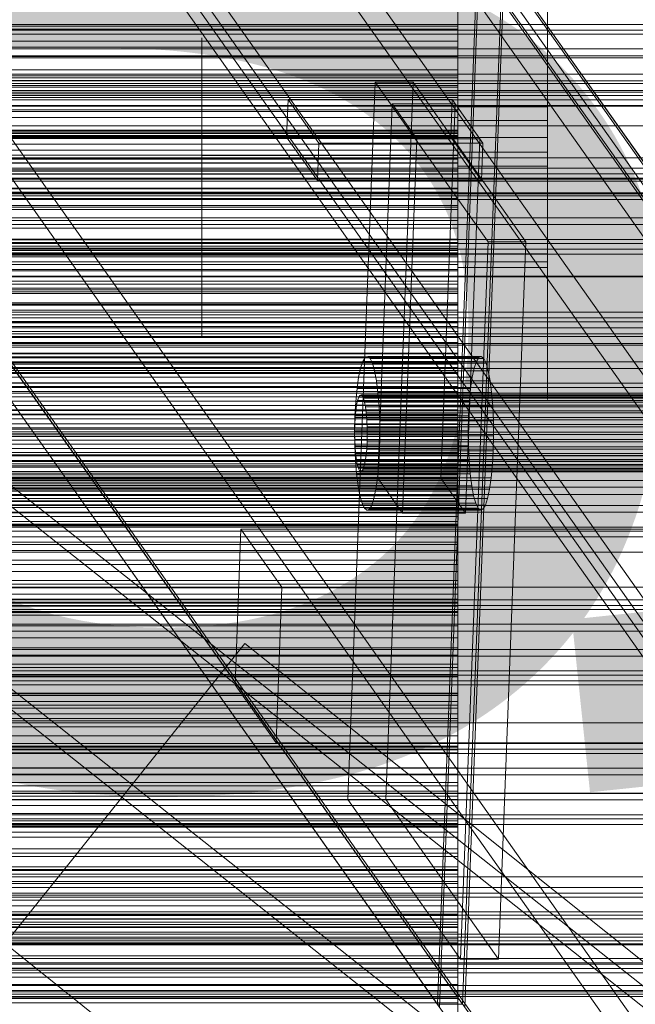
# Model space of a CAD drawing. Header units: millimetres. Extents: x -2233 to 61924, y -68080 to 6847.
# Tile 243 of 256: x 682 to 778, y -34536 to -34382. Entities that reach past the tile are written whole.
import ezdxf

# ---------------------------------------------------------------- set-up
doc = ezdxf.new("R2010")
doc.units = ezdxf.units.MM
for name, color, linetype, lineweight in [('COTAS_O', 1, 'Continuous', 0), ('COTAS_P', 1, 'Continuous', 0), ('frontal_briquetadora', 7, 'Continuous', 0), ('frontal_C03', 7, 'Continuous', 0), ('frontal_C10', 7, 'Continuous', 0), ('frontal_secador', 7, 'Continuous', 0), ('frontal_tolva', 7, 'Continuous', 0)]:
    doc.layers.add(name, color=color, linetype=linetype, lineweight=lineweight)
doc.dimstyles.new('R19_100', dxfattribs={"dimtxt": 250, "dimasz": 150, "dimexe": 150, "dimexo": 80, "dimgap": 100, "dimtad": 1, "dimtih": 1, "dimtoh": 1, "dimdsep": 46, "dimcen": 0.09, "dimadec": 0, "dimazin": 0, "dimtfac": 1, "dimtdec": 4, "dimtofl": 0, "dimtmove": 0, "dimatfit": 3, "dimfxl": 1, "dimtolj": 1, "dimtzin": 0, "dimarcsym": 0})

# ---------------------------------------------------------------- blocks, each defined once
blk = doc.blocks.new('DIM_R28_48')
at = {"layer": 'COTAS_P'}
for p, q in [((-1750, -34600), (-1600, -34555)), ((2600, -34600), (2450, -34555)), ((-1750, -35500), (-1750, -34600)), ((-1750, -34600), (2600, -34600)), ((-1750, -34600), (-1600, -34645)), ((2600, -34600), (2450, -34645)), ((2600, -35500), (2600, -34600))]:
    blk.add_line(p, q, dxfattribs=at)
blk.add_text('4350 P', height=250, dxfattribs=at).set_placement((425, -34500))
blk = doc.blocks.new('DIM_R28_50')
at = {"layer": 'COTAS_P'}
for p, q in [((1705.78, -34504.95), (1551.9, -34475.9)), ((-194.22, -34704.95), (1705.78, -34504.95)), ((1705.78, -34504.95), (1561.32, -34565.4)), ((1800, -35400), (1705.78, -34504.95)), ((-194.22, -34704.95), (-49.75, -34644.49)), ((-100, -35600), (-194.22, -34704.95)), ((-194.22, -34704.95), (-40.33, -34734))]:
    blk.add_line(p, q, dxfattribs=at)
blk.add_text('1910.5 P', height=250, rotation=6.009, dxfattribs=at).set_placement((745.32, -34505.49))
blk = doc.blocks.new('DIM_R28_52')
at = {"layer": 'COTAS_O'}
for p, q in [((-1725, -33700), (-1575, -33655)), ((1725, -33700), (1575, -33655)), ((-1725, -34400), (-1725, -33700)), ((-1725, -33700), (1725, -33700)), ((-1725, -33700), (-1575, -33745)), ((1725, -33700), (1575, -33745)), ((1725, -34400), (1725, -33700))]:
    blk.add_line(p, q, dxfattribs=at)
blk.add_text('3450 O', height=250, dxfattribs=at).set_placement((0, -33600))
blk = doc.blocks.new('DIM_R28_56')
at = {"layer": 'COTAS_O'}
for p, q in [((-650, -34200), (-500, -34155)), ((650, -34200), (500, -34155)), ((-650, -34900), (-650, -34200)), ((-650, -34200), (650, -34200)), ((-650, -34200), (-500, -34245)), ((650, -34200), (500, -34245)), ((650, -34900), (650, -34200))]:
    blk.add_line(p, q, dxfattribs=at)
blk.add_text('1300 O', height=250, dxfattribs=at).set_placement((0, -34100))

msp = doc.modelspace()

# ---------------------------------------------------------------- linework, layer by layer
at = {"layer": 'frontal_briquetadora'}
for p, q in [((750, -34383.225), (750, -34372.036)), ((750, -34374.777), (750, -34385.556)), ((750, -34386.358), (750, -34379.012)), ((750, -34383.373), (750, -34379.125)), ((750, -34379.456), (750, -34386.483)), ((764, -34386.358), (764, -34379.012)), ((764, -34383.373), (764, -34379.125)), ((750, -34380.358), (750, -34388.304)), ((750, -34380.73), (750, -34383.655)), ((764, -34380.358), (764, -34388.304)), ((750, -34387.945), (750, -34381.578)), ((750, -34381.857), (750, -34391.282)), ((750, -34386.127), (750, -34382.317)), ((750, -34382.317), (750, -34382.797)), ((750, -34382.797), (750, -34387.473)), ((764, -34386.127), (764, -34382.317)), ((764, -34382.317), (764, -34382.797)), ((764, -34382.797), (764, -34387.473)), ((550, -34383.225), (750, -34383.225)), ((750, -34383.655), (550, -34383.655)), ((750, -34392.488), (750, -34383.225)), ((750, -34391.028), (750, -34383.373)), ((750, -34383.655), (750, -34386.753)), ((764, -34391.028), (764, -34383.373)), ((550, -34385.556), (750, -34385.556)), ((710, -34387.127), (710, -34385.049)), ((710, -34385.049), (710, -34385.311)), ((710, -34385.311), (710, -34387.861)), ((750, -34386.721), (750, -34384.557)), ((750, -34384.557), (750, -34384.83)), ((750, -34384.83), (750, -34387.486)), ((750, -34387.127), (750, -34385.049)), ((750, -34385.049), (750, -34385.311)), ((750, -34385.311), (750, -34387.861)), ((750, -34385.556), (750, -34394.32)), ((550, -34386.483), (750, -34386.483)), ((750, -34386.753), (550, -34386.753)), ((710, -34391.134), (710, -34387.127)), ((750, -34393.473), (750, -34386.127)), ((750, -34395.786), (750, -34386.358)), ((750, -34386.483), (750, -34390.966)), ((750, -34390.895), (750, -34386.721)), ((750, -34386.753), (750, -34390.016)), ((750, -34391.134), (750, -34387.127)), ((764, -34393.473), (764, -34386.127)), ((764, -34395.786), (764, -34386.358)), ((550, -34387.945), (750, -34387.945)), ((710, -34387.861), (710, -34392.195)), ((710, -34391.192), (710, -34388.875)), ((750, -34387.473), (750, -34395.418)), ((750, -34387.486), (750, -34392.001)), ((750, -34387.861), (750, -34392.195)), ((750, -34391.711), (750, -34387.945)), ((750, -34388.304), (750, -34397.945)), ((750, -34390.801), (750, -34388.387)), ((750, -34391.192), (750, -34388.875)), ((764, -34387.473), (764, -34395.418)), ((764, -34388.304), (764, -34397.945)), ((750, -34390.016), (550, -34390.016)), ((750, -34390.016), (750, -34399.452)), ((550, -34390.966), (750, -34390.966)), ((750, -34391.282), (550, -34391.282)), ((550, -34391.711), (750, -34391.711)), ((710, -34396.276), (710, -34391.134)), ((710, -34395.367), (710, -34391.192)), ((750, -34395.15), (750, -34390.801)), ((750, -34396.252), (750, -34390.895)), ((750, -34390.966), (750, -34392.731)), ((750, -34400.574), (750, -34391.028)), ((750, -34396.276), (750, -34391.134)), ((750, -34395.367), (750, -34391.192)), ((750, -34391.282), (750, -34393.784)), ((750, -34393.836), (750, -34391.671)), ((750, -34391.671), (750, -34391.944)), ((750, -34392.731), (750, -34391.711)), ((750, -34391.944), (750, -34394.601)), ((750, -34392.001), (750, -34397.478)), ((764, -34400.574), (764, -34391.028)), ((550, -34392.488), (750, -34392.488)), ((550, -34392.731), (750, -34392.731)), ((710, -34394.242), (710, -34392.164)), ((710, -34392.164), (710, -34392.426)), ((710, -34392.195), (710, -34397.454)), ((710, -34392.426), (710, -34394.976)), ((750, -34394.242), (750, -34392.164)), ((750, -34392.164), (750, -34392.426)), ((750, -34392.195), (750, -34397.454)), ((750, -34392.426), (750, -34394.976)), ((750, -34399.471), (750, -34392.488)), ((750, -34402.9), (750, -34393.473)), ((764, -34402.9), (764, -34393.473)), ((750, -34393.784), (550, -34393.784)), ((550, -34394.32), (750, -34394.32)), ((710, -34398.249), (710, -34394.242)), ((710, -34394.976), (710, -34399.31)), ((750, -34393.784), (750, -34396.517)), ((750, -34398.01), (750, -34393.836)), ((750, -34398.249), (750, -34394.242)), ((750, -34394.32), (750, -34400.733)), ((750, -34394.601), (750, -34399.115)), ((750, -34394.976), (750, -34399.31)), ((520, -34396.252), (750, -34396.252)), ((750, -34396.517), (550, -34396.517)), ((710, -34400.574), (710, -34395.367)), ((750, -34396.276), (710, -34396.276)), ((710, -34401.535), (710, -34396.276)), ((750, -34400.574), (750, -34395.15)), ((750, -34400.574), (750, -34395.367)), ((750, -34395.418), (750, -34405.059)), ((764, -34395.786), (750, -34395.786)), ((750, -34405.426), (750, -34395.786)), ((750, -34401.729), (750, -34396.252)), ((750, -34401.535), (750, -34396.276)), ((750, -34396.517), (750, -34399.453)), ((764, -34395.418), (764, -34405.059)), ((764, -34405.426), (764, -34395.786)), ((520, -34397.478), (750, -34397.478)), ((750, -34397.454), (710, -34397.454)), ((710, -34397.454), (710, -34402.596)), ((750, -34397.454), (750, -34402.596)), ((750, -34397.478), (750, -34402.835)), ((764, -34397.945), (750, -34397.945)), ((750, -34397.945), (750, -34407.372)), ((750, -34403.366), (750, -34398.01)), ((750, -34401.973), (750, -34398.163)), ((750, -34398.163), (750, -34398.643)), ((764, -34397.945), (764, -34407.372)), ((764, -34401.973), (764, -34398.163)), ((764, -34398.163), (764, -34398.643)), ((750, -34399.452), (550, -34399.452)), ((550, -34399.471), (750, -34399.471)), ((550, -34399.621), (750, -34399.621)), ((710, -34403.391), (710, -34398.249)), ((710, -34399.31), (710, -34404.569)), ((750, -34403.391), (750, -34398.249)), ((750, -34402.8), (750, -34398.552)), ((750, -34398.643), (750, -34403.319)), ((750, -34399.115), (750, -34404.593)), ((750, -34399.31), (750, -34404.569)), ((750, -34399.452), (750, -34399.977)), ((750, -34399.453), (750, -34402.572)), ((750, -34403.905), (750, -34399.471)), ((750, -34399.621), (750, -34400.409)), ((750, -34401.617), (750, -34399.621)), ((764, -34402.8), (764, -34398.552)), ((764, -34398.643), (764, -34403.319)), ((520, -34400.574), (750, -34400.574)), ((750, -34399.845), (550, -34399.845)), ((750, -34399.977), (550, -34399.977)), ((750, -34400.29), (550, -34400.29)), ((750, -34400.333), (550, -34400.333)), ((550, -34400.409), (750, -34400.409)), ((750, -34400.504), (550, -34400.504)), ((750, -34400.512), (550, -34400.512)), ((550, -34400.733), (750, -34400.733)), ((750, -34400.574), (710, -34400.574)), ((710, -34400.574), (710, -34405.78)), ((750, -34400.29), (750, -34399.845)), ((750, -34399.845), (750, -34409.118)), ((750, -34399.977), (750, -34400.333)), ((750, -34400.504), (750, -34400.29)), ((750, -34400.333), (750, -34400.512)), ((750, -34400.409), (750, -34403.95)), ((750, -34400.574), (750, -34405.997)), ((764, -34400.574), (750, -34400.574)), ((750, -34400.574), (750, -34405.78)), ((750, -34400.574), (750, -34410.119)), ((750, -34400.733), (750, -34404.548)), ((764, -34400.574), (764, -34410.119)), ((550, -34401.617), (750, -34401.617)), ((750, -34402.572), (550, -34402.572)), ((710, -34405.869), (710, -34401.535)), ((710, -34402.596), (710, -34406.603)), ((750, -34405.869), (750, -34401.535)), ((750, -34406.32), (750, -34401.617)), ((750, -34406.244), (750, -34401.729)), ((750, -34409.319), (750, -34401.973)), ((750, -34402.572), (750, -34405.863)), ((750, -34402.596), (750, -34406.603)), ((750, -34410.455), (750, -34402.8)), ((764, -34409.319), (764, -34401.973)), ((764, -34410.455), (764, -34402.8)), ((520, -34403.366), (750, -34403.366)), ((550, -34403.905), (750, -34403.905)), ((550, -34403.95), (750, -34403.95)), ((750, -34403.391), (710, -34403.391)), ((710, -34408.65), (710, -34403.391)), ((750, -34402.835), (750, -34407.009)), ((764, -34402.9), (750, -34402.9)), ((750, -34412.541), (750, -34402.9)), ((750, -34403.319), (750, -34411.264)), ((750, -34408.844), (750, -34403.366)), ((750, -34408.65), (750, -34403.391)), ((750, -34405.619), (750, -34403.905)), ((750, -34403.95), (750, -34410.109)), ((764, -34412.541), (764, -34402.9)), ((764, -34403.319), (764, -34411.264)), ((520, -34404.593), (750, -34404.593)), ((550, -34404.548), (750, -34404.548)), ((550, -34405.619), (750, -34405.619)), ((750, -34405.863), (550, -34405.863)), ((750, -34404.569), (710, -34404.569)), ((710, -34404.569), (710, -34409.711)), ((710, -34405.78), (710, -34409.956)), ((710, -34408.419), (710, -34405.869)), ((750, -34404.548), (750, -34405.619)), ((750, -34404.569), (750, -34409.711)), ((750, -34404.593), (750, -34409.949)), ((764, -34405.059), (750, -34405.059)), ((750, -34405.059), (750, -34414.486)), ((750, -34413.372), (750, -34405.426)), ((750, -34405.78), (750, -34409.956)), ((750, -34405.863), (750, -34409.315)), ((750, -34408.419), (750, -34405.869)), ((764, -34405.059), (764, -34414.486)), ((764, -34413.372), (764, -34405.426)), ((550, -34406.32), (750, -34406.32)), ((710, -34406.603), (710, -34408.681)), ((750, -34405.997), (750, -34410.347)), ((750, -34408.9), (750, -34406.244)), ((750, -34413.548), (750, -34406.32)), ((750, -34406.603), (750, -34408.681)), ((750, -34407.009), (750, -34409.173)), ((750, -34407.372), (750, -34414.718)), ((764, -34407.372), (764, -34414.718)), ((550, -34408.499), (750, -34408.499)), ((550, -34408.59), (750, -34408.59)), ((710, -34410.088), (710, -34408.009)), ((710, -34408.009), (710, -34408.271)), ((710, -34408.271), (710, -34410.822)), ((710, -34410.618), (710, -34408.301)), ((710, -34408.681), (710, -34408.419)), ((710, -34412.983), (710, -34408.65)), ((750, -34409.682), (750, -34407.517)), ((750, -34407.517), (750, -34407.79)), ((750, -34407.79), (750, -34410.447)), ((750, -34410.227), (750, -34407.813)), ((750, -34410.088), (750, -34408.009)), ((750, -34408.009), (750, -34408.271)), ((750, -34408.271), (750, -34410.822)), ((750, -34410.618), (750, -34408.301)), ((750, -34408.681), (750, -34408.419)), ((750, -34408.499), (750, -34411.183)), ((750, -34408.59), (750, -34408.499)), ((750, -34411.452), (750, -34408.59)), ((750, -34412.983), (750, -34408.65)), ((750, -34413.359), (750, -34408.844)), ((750, -34409.173), (750, -34408.9)), ((750, -34409.118), (550, -34409.118)), ((750, -34409.315), (550, -34409.315)), ((550, -34410.109), (750, -34410.109)), ((710, -34409.711), (710, -34413.718)), ((710, -34409.956), (710, -34412.273)), ((710, -34414.095), (710, -34410.088)), ((750, -34409.118), (750, -34411.82)), ((750, -34409.315), (750, -34418.6)), ((750, -34418.746), (750, -34409.319)), ((750, -34413.856), (750, -34409.682)), ((750, -34409.711), (750, -34413.718)), ((750, -34409.949), (750, -34414.123)), ((750, -34409.956), (750, -34412.273)), ((750, -34414.095), (750, -34410.088)), ((750, -34410.109), (750, -34418.648)), ((750, -34410.119), (750, -34417.774)), ((750, -34414.576), (750, -34410.227)), ((750, -34410.347), (750, -34412.76)), ((750, -34410.447), (750, -34414.961)), ((750, -34420), (750, -34410.455)), ((764, -34418.746), (764, -34409.319)), ((764, -34410.119), (764, -34417.774)), ((764, -34420), (764, -34410.455)), ((550, -34411.183), (750, -34411.183)), ((550, -34411.452), (750, -34411.452)), ((750, -34411.82), (550, -34411.82)), ((710, -34414.793), (710, -34410.618)), ((710, -34410.822), (710, -34415.156)), ((750, -34414.793), (750, -34410.618)), ((750, -34410.822), (750, -34415.156)), ((750, -34411.183), (750, -34416.538)), ((750, -34411.264), (750, -34420.905)), ((750, -34416.974), (750, -34411.452)), ((750, -34411.82), (750, -34414.748)), ((764, -34411.264), (764, -34420.905)), ((550, -34413.548), (750, -34413.548)), ((710, -34415.534), (710, -34412.983)), ((750, -34420.486), (750, -34412.541)), ((750, -34415.534), (750, -34412.983)), ((750, -34416.015), (750, -34413.359)), ((750, -34418.047), (750, -34413.372)), ((750, -34423.026), (750, -34413.548)), ((764, -34420.486), (764, -34412.541)), ((764, -34418.047), (764, -34413.372)), ((750, -34414.748), (550, -34414.748)), ((710, -34413.718), (710, -34415.796)), ((710, -34419.237), (710, -34414.095)), ((710, -34420), (710, -34414.793)), ((750, -34413.718), (750, -34415.796)), ((750, -34419.212), (750, -34413.856)), ((750, -34419.237), (750, -34414.095)), ((750, -34414.123), (750, -34416.288)), ((750, -34414.486), (750, -34421.832)), ((750, -34420), (750, -34414.576)), ((750, -34414.718), (750, -34418.528)), ((750, -34414.748), (750, -34417.875)), ((750, -34420), (750, -34414.793)), ((750, -34414.961), (750, -34420.439)), ((764, -34414.486), (764, -34421.832)), ((764, -34414.718), (764, -34418.528)), ((550, -34416.449), (750, -34416.449)), ((550, -34416.538), (750, -34416.538)), ((710, -34415.156), (710, -34420.414)), ((710, -34415.796), (710, -34415.534)), ((750, -34415.156), (750, -34420.414)), ((750, -34415.796), (750, -34415.534)), ((750, -34416.288), (750, -34416.015)), ((750, -34416.449), (750, -34417.056)), ((750, -34418.624), (750, -34416.449)), ((750, -34416.538), (750, -34424.359)), ((550, -34416.974), (750, -34416.974)), ((550, -34417.056), (750, -34417.056)), ((750, -34417.532), (550, -34417.532)), ((750, -34417.875), (550, -34417.875)), ((750, -34424.945), (750, -34416.974)), ((750, -34417.056), (750, -34420.421)), ((750, -34418.213), (750, -34417.532)), ((750, -34417.532), (750, -34426.632)), ((750, -34417.774), (750, -34422.022)), ((750, -34417.875), (750, -34421.182)), ((750, -34418.528), (750, -34418.047)), ((764, -34417.774), (764, -34422.022)), ((764, -34418.528), (764, -34418.047)), ((520, -34419.212), (750, -34419.212)), ((750, -34418.213), (550, -34418.213)), ((750, -34418.6), (550, -34418.6)), ((550, -34418.624), (750, -34418.624)), ((550, -34418.648), (750, -34418.648)), ((750, -34418.665), (550, -34418.665)), ((750, -34418.874), (550, -34418.874)), ((750, -34418.916), (550, -34418.916)), ((750, -34418.982), (550, -34418.982)), ((750, -34419.237), (710, -34419.237)), ((710, -34424.495), (710, -34419.237)), ((750, -34418.665), (750, -34418.213)), ((750, -34418.6), (750, -34418.874)), ((750, -34423.497), (750, -34418.624)), ((750, -34418.648), (750, -34421.417)), ((750, -34418.916), (750, -34418.665)), ((764, -34418.746), (750, -34418.746)), ((750, -34428.387), (750, -34418.746)), ((750, -34418.874), (750, -34418.982)), ((750, -34418.982), (750, -34418.916)), ((750, -34424.69), (750, -34419.212)), ((750, -34424.495), (750, -34419.237)), ((764, -34428.387), (764, -34418.746)), ((520, -34420), (750, -34420)), ((520, -34420.439), (750, -34420.439)), ((550, -34420.421), (750, -34420.421)), ((750, -34421.182), (550, -34421.182)), ((750, -34420), (710, -34420)), ((710, -34420), (710, -34425.207)), ((750, -34420.414), (710, -34420.414)), ((710, -34420.414), (710, -34425.556)), ((750, -34420), (750, -34425.424)), ((764, -34420), (750, -34420)), ((750, -34420), (750, -34425.207)), ((750, -34420), (750, -34429.545)), ((750, -34420.414), (750, -34425.556)), ((750, -34420.421), (750, -34426.416)), ((750, -34420.439), (750, -34425.795)), ((750, -34425.162), (750, -34420.486)), ((764, -34420.905), (750, -34420.905)), ((750, -34420.905), (750, -34430.332)), ((750, -34421.182), (750, -34424.657)), ((764, -34420), (764, -34429.545)), ((764, -34425.162), (764, -34420.486)), ((764, -34420.905), (764, -34430.332)), ((550, -34421.417), (750, -34421.417)), ((750, -34421.417), (750, -34424.121)), ((750, -34421.832), (750, -34425.643)), ((764, -34421.832), (764, -34425.643)), ((550, -34423.026), (750, -34423.026)), ((550, -34423.497), (750, -34423.497)), ((550, -34424.121), (750, -34424.121)), ((750, -34434.387), (750, -34423.026)), ((750, -34430.882), (750, -34423.497)), ((750, -34424.121), (750, -34426.757)), ((550, -34424.359), (750, -34424.359)), ((750, -34424.657), (550, -34424.657)), ((550, -34424.945), (750, -34424.945)), ((710, -34428.829), (710, -34424.495)), ((710, -34425.207), (710, -34429.382)), ((710, -34425.556), (710, -34429.563)), ((750, -34424.359), (750, -34434.344)), ((750, -34428.829), (750, -34424.495)), ((750, -34424.657), (750, -34428.29)), ((750, -34429.204), (750, -34424.69)), ((750, -34427.56), (750, -34424.945)), ((750, -34425.643), (750, -34425.162)), ((750, -34425.207), (750, -34429.382)), ((750, -34425.424), (750, -34429.773)), ((750, -34425.556), (750, -34429.563)), ((750, -34425.795), (750, -34429.969)), ((764, -34425.643), (764, -34425.162)), ((550, -34426.416), (750, -34426.416)), ((750, -34426.632), (550, -34426.632)), ((550, -34426.757), (750, -34426.757)), ((750, -34426.416), (750, -34434.809)), ((750, -34426.632), (750, -34429.526)), ((750, -34426.757), (750, -34429.325)), ((550, -34427.56), (750, -34427.56)), ((750, -34428.29), (550, -34428.29)), ((710, -34431.379), (710, -34428.829)), ((750, -34430.107), (750, -34427.56)), ((750, -34428.29), (750, -34437.401)), ((750, -34436.332), (750, -34428.387)), ((750, -34431.379), (750, -34428.829)), ((764, -34436.332), (764, -34428.387)), ((550, -34429.325), (750, -34429.325)), ((750, -34429.526), (550, -34429.526)), ((550, -34430.107), (750, -34430.107)), ((710, -34429.382), (710, -34431.699)), ((710, -34429.563), (710, -34431.641)), ((750, -34431.861), (750, -34429.204)), ((750, -34429.325), (750, -34431.823)), ((750, -34429.382), (750, -34431.699)), ((750, -34429.526), (750, -34432.642)), ((750, -34429.545), (750, -34437.2)), ((750, -34429.563), (750, -34431.641)), ((750, -34429.773), (750, -34432.187)), ((750, -34429.969), (750, -34432.134)), ((750, -34432.583), (750, -34430.107)), ((750, -34430.332), (750, -34437.678)), ((764, -34429.545), (764, -34437.2)), ((764, -34430.332), (764, -34437.678)), ((550, -34430.882), (750, -34430.882)), ((550, -34431.823), (750, -34431.823)), ((710, -34431.641), (710, -34431.379)), ((750, -34433.336), (750, -34430.882)), ((750, -34431.641), (750, -34431.379)), ((750, -34431.823), (750, -34434.25)), ((750, -34432.134), (750, -34431.861)), ((550, -34432.583), (750, -34432.583)), ((750, -34432.642), (550, -34432.642)), ((550, -34433.336), (750, -34433.336)), ((750, -34434.988), (750, -34432.583)), ((750, -34432.642), (750, -34435.953)), ((750, -34435.719), (750, -34433.336)), ((550, -34434.25), (750, -34434.25)), ((550, -34434.344), (750, -34434.344)), ((550, -34434.387), (750, -34434.387)), ((550, -34434.809), (750, -34434.809)), ((750, -34434.876), (550, -34434.876)), ((550, -34434.988), (750, -34434.988)), ((750, -34434.25), (750, -34436.605)), ((750, -34434.344), (750, -34446.111)), ((750, -34447.196), (750, -34434.387)), ((750, -34434.809), (750, -34445.279)), ((750, -34435.79), (750, -34434.876)), ((750, -34434.876), (750, -34443.78)), ((750, -34437.321), (750, -34434.988)), ((550, -34435.719), (750, -34435.719)), ((750, -34435.79), (550, -34435.79)), ((750, -34435.953), (550, -34435.953)), ((750, -34436.481), (550, -34436.481)), ((550, -34436.605), (750, -34436.605)), ((750, -34438.029), (750, -34435.719)), ((750, -34436.481), (750, -34435.79)), ((750, -34435.953), (750, -34439.44)), ((750, -34441.008), (750, -34436.332)), ((750, -34436.973), (750, -34436.481)), ((750, -34436.605), (750, -34438.887)), ((764, -34441.008), (764, -34436.332)), ((750, -34436.973), (550, -34436.973)), ((750, -34437.284), (550, -34437.284)), ((550, -34437.321), (750, -34437.321)), ((750, -34437.401), (550, -34437.401)), ((750, -34437.424), (550, -34437.424)), ((550, -34438.029), (750, -34438.029)), ((750, -34437.284), (750, -34436.973)), ((750, -34437.2), (750, -34441.448)), ((750, -34437.424), (750, -34437.284)), ((750, -34439.58), (750, -34437.321)), ((750, -34437.401), (750, -34437.424)), ((750, -34437.678), (750, -34441.488)), ((750, -34440.265), (750, -34438.029)), ((764, -34437.2), (764, -34441.448)), ((764, -34437.678), (764, -34441.488)), ((550, -34438.887), (750, -34438.887)), ((750, -34439.44), (550, -34439.44)), ((550, -34439.58), (750, -34439.58)), ((750, -34438.887), (750, -34441.096)), ((750, -34439.44), (750, -34443.091)), ((750, -34441.765), (750, -34439.58)), ((550, -34440.265), (750, -34440.265)), ((550, -34441.096), (750, -34441.096)), ((750, -34442.427), (750, -34440.265)), ((750, -34441.488), (750, -34441.008)), ((750, -34441.096), (750, -34443.229)), ((764, -34441.488), (764, -34441.008)), ((550, -34441.765), (750, -34441.765)), ((550, -34442.427), (750, -34442.427)), ((750, -34443.875), (750, -34441.765)), ((750, -34444.514), (750, -34442.427)), ((750, -34443.091), (550, -34443.091)), ((550, -34443.229), (750, -34443.229)), ((750, -34443.78), (550, -34443.78)), ((550, -34443.875), (750, -34443.875)), ((750, -34443.091), (750, -34446.897)), ((750, -34443.229), (750, -34445.286)), ((750, -34443.78), (750, -34446.86)), ((750, -34445.909), (750, -34443.875)), ((550, -34444.514), (750, -34444.514)), ((550, -34445.279), (750, -34445.279)), ((550, -34445.286), (750, -34445.286)), ((750, -34446.523), (750, -34444.514)), ((750, -34445.279), (750, -34457.423)), ((750, -34445.286), (750, -34447.267)), ((550, -34445.909), (750, -34445.909)), ((550, -34446.111), (750, -34446.111)), ((550, -34446.523), (750, -34446.523)), ((750, -34446.86), (550, -34446.86)), ((750, -34446.897), (550, -34446.897)), ((550, -34447.196), (750, -34447.196)), ((550, -34447.267), (750, -34447.267)), ((750, -34447.865), (750, -34445.909)), ((750, -34446.111), (750, -34459.207)), ((750, -34448.456), (750, -34446.523)), ((750, -34446.86), (750, -34450.157)), ((750, -34446.897), (750, -34455.811)), ((750, -34460.96), (750, -34447.196)), ((750, -34447.267), (750, -34449.169)), ((550, -34447.865), (750, -34447.865)), ((550, -34448.456), (750, -34448.456)), ((750, -34449.743), (750, -34447.865)), ((750, -34450.31), (750, -34448.456)), ((550, -34449.169), (750, -34449.169)), ((550, -34449.743), (750, -34449.743)), ((750, -34450.157), (550, -34450.157)), ((550, -34450.31), (750, -34450.31)), ((750, -34449.169), (750, -34450.993)), ((750, -34451.543), (750, -34449.743)), ((750, -34450.157), (750, -34453.643)), ((750, -34452.084), (750, -34450.31)), ((550, -34450.993), (750, -34450.993)), ((550, -34451.543), (750, -34451.543)), ((750, -34451.835), (550, -34451.835)), ((750, -34450.993), (750, -34452.738)), ((750, -34453.263), (750, -34451.543)), ((750, -34452.98), (750, -34451.835)), ((750, -34451.835), (750, -34460.521)), ((550, -34452.084), (750, -34452.084)), ((550, -34452.738), (750, -34452.738)), ((750, -34452.98), (550, -34452.98)), ((550, -34453.263), (750, -34453.263)), ((750, -34453.779), (750, -34452.084)), ((750, -34452.738), (750, -34454.402)), ((750, -34453.907), (750, -34452.98)), ((750, -34454.902), (750, -34453.263)), ((750, -34453.643), (550, -34453.643)), ((550, -34453.779), (750, -34453.779)), ((750, -34453.907), (550, -34453.907)), ((550, -34454.402), (750, -34454.402)), ((750, -34454.64), (550, -34454.64)), ((550, -34454.902), (750, -34454.902)), ((750, -34453.643), (750, -34457.302)), ((750, -34455.393), (750, -34453.779)), ((750, -34454.64), (750, -34453.907)), ((750, -34454.402), (750, -34461.227)), ((750, -34455.196), (750, -34454.64)), ((750, -34456.46), (750, -34454.902)), ((750, -34455.196), (550, -34455.196)), ((550, -34455.393), (750, -34455.393)), ((750, -34455.583), (550, -34455.583)), ((750, -34455.811), (550, -34455.811)), ((550, -34456.46), (750, -34456.46)), ((750, -34455.583), (750, -34455.196)), ((750, -34456.926), (750, -34455.393)), ((750, -34455.811), (750, -34455.583)), ((750, -34457.936), (750, -34456.46)), ((550, -34456.926), (750, -34456.926)), ((750, -34457.302), (550, -34457.302)), ((550, -34457.423), (750, -34457.423)), ((550, -34457.936), (750, -34457.936)), ((750, -34458.377), (750, -34456.926)), ((750, -34457.302), (750, -34461.12)), ((750, -34457.423), (750, -34470.774)), ((750, -34464.14), (750, -34457.936)), ((550, -34458.377), (750, -34458.377)), ((550, -34459.207), (750, -34459.207)), ((750, -34459.744), (750, -34458.377)), ((750, -34459.207), (750, -34473.128)), ((550, -34459.744), (750, -34459.744)), ((750, -34460.521), (550, -34460.521)), ((550, -34460.96), (750, -34460.96)), ((550, -34461.029), (750, -34461.029)), ((750, -34461.12), (550, -34461.12)), ((550, -34461.227), (750, -34461.227)), ((750, -34461.029), (750, -34459.744)), ((750, -34460.521), (750, -34463.78)), ((750, -34475.151), (750, -34460.96)), ((750, -34466.598), (750, -34461.029)), ((750, -34461.12), (750, -34465.089)), ((750, -34461.227), (750, -34470.352)), ((750, -34463.78), (550, -34463.78)), ((550, -34464.14), (750, -34464.14)), ((750, -34463.78), (750, -34467.249)), ((750, -34472.72), (750, -34464.14)), ((750, -34465.089), (550, -34465.089)), ((750, -34465.089), (750, -34473.786)), ((550, -34466.598), (750, -34466.598)), ((750, -34467.249), (550, -34467.249)), ((750, -34474.612), (750, -34466.598)), ((750, -34467.249), (750, -34470.903)), ((750, -34468.368), (550, -34468.368)), ((750, -34469.742), (750, -34468.368)), ((750, -34468.368), (750, -34476.816)), ((750, -34469.742), (550, -34469.742)), ((550, -34470.352), (750, -34470.352)), ((750, -34470.902), (750, -34469.742)), ((750, -34470.352), (750, -34481.428)), ((550, -34470.774), (750, -34470.774)), ((750, -34470.902), (550, -34470.902)), ((750, -34471.874), (550, -34471.874)), ((750, -34470.774), (750, -34484.819)), ((750, -34471.874), (750, -34470.902)), ((750, -34470.903), (750, -34474.725)), ((750, -34472.673), (750, -34471.874)), ((750, -34472.673), (550, -34472.673)), ((550, -34472.72), (750, -34472.72)), ((550, -34473.128), (750, -34473.128)), ((750, -34473.307), (550, -34473.307)), ((750, -34473.307), (750, -34472.673)), ((750, -34483.346), (750, -34472.72)), ((750, -34473.128), (750, -34487.34)), ((750, -34473.786), (750, -34473.307)), ((750, -34473.786), (550, -34473.786)), ((550, -34474.612), (750, -34474.612)), ((750, -34474.725), (550, -34474.725)), ((750, -34484.762), (750, -34474.612)), ((750, -34474.725), (750, -34478.701)), ((550, -34475.151), (750, -34475.151)), ((750, -34489.222), (750, -34475.151)), ((750, -34476.816), (550, -34476.816)), ((750, -34476.816), (750, -34480.245)), ((750, -34478.701), (550, -34478.701)), ((750, -34478.701), (750, -34482.823)), ((750, -34480.245), (550, -34480.245)), ((750, -34480.245), (750, -34483.879)), ((550, -34481.428), (750, -34481.428)), ((750, -34481.428), (750, -34494.029)), ((750, -34482.823), (550, -34482.823)), ((550, -34483.346), (750, -34483.346)), ((750, -34483.879), (550, -34483.879)), ((750, -34482.823), (750, -34491.281)), ((750, -34495.609), (750, -34483.346)), ((750, -34483.879), (750, -34487.691)), ((750, -34484.435), (550, -34484.435)), ((550, -34484.762), (750, -34484.762)), ((550, -34484.819), (750, -34484.819)), ((750, -34486.034), (750, -34484.435)), ((750, -34484.435), (750, -34492.624)), ((750, -34496.657), (750, -34484.762)), ((750, -34484.819), (750, -34499.018)), ((750, -34486.034), (550, -34486.034)), ((550, -34487.34), (750, -34487.34)), ((750, -34487.426), (750, -34486.034)), ((750, -34487.34), (750, -34501.297)), ((750, -34487.426), (550, -34487.426)), ((750, -34487.691), (550, -34487.691)), ((750, -34488.634), (550, -34488.634)), ((750, -34488.634), (750, -34487.426)), ((750, -34487.691), (750, -34491.666)), ((750, -34489.674), (750, -34488.634)), ((550, -34489.222), (750, -34489.222)), ((750, -34489.674), (550, -34489.674)), ((750, -34502.634), (750, -34489.222)), ((750, -34490.554), (750, -34489.674)), ((750, -34490.554), (550, -34490.554)), ((750, -34491.281), (550, -34491.281)), ((750, -34491.666), (550, -34491.666)), ((750, -34491.281), (750, -34490.554)), ((750, -34491.666), (750, -34495.791)), ((750, -34492.624), (550, -34492.624)), ((750, -34492.624), (750, -34496.216)), ((550, -34494.029), (750, -34494.029)), ((750, -34494.029), (750, -34507.67)), ((550, -34495.609), (750, -34495.609)), ((750, -34495.791), (550, -34495.791)), ((750, -34496.216), (550, -34496.216)), ((750, -34509.038), (750, -34495.609)), ((750, -34495.791), (750, -34500.057)), ((750, -34496.216), (750, -34500.005)), ((550, -34496.657), (750, -34496.657)), ((750, -34509.842), (750, -34496.657)), ((550, -34499.018), (750, -34499.018)), ((750, -34499.018), (750, -34512.827)), ((750, -34499.998), (550, -34499.998)), ((750, -34500.005), (550, -34500.005)), ((750, -34500.057), (550, -34500.057)), ((750, -34501.818), (750, -34499.998)), ((750, -34499.998), (750, -34507.909)), ((750, -34500.005), (750, -34503.967)), ((750, -34500.057), (750, -34508.256)), ((550, -34501.297), (750, -34501.297)), ((750, -34501.818), (550, -34501.818)), ((550, -34502.634), (750, -34502.634)), ((750, -34501.297), (750, -34514.462)), ((750, -34503.438), (750, -34501.818)), ((750, -34514.871), (750, -34502.634)), ((750, -34503.438), (550, -34503.438)), ((750, -34503.967), (550, -34503.967)), ((750, -34504.88), (750, -34503.438)), ((750, -34503.967), (750, -34508.086)), ((750, -34504.88), (550, -34504.88)), ((750, -34506.158), (750, -34504.88)), ((750, -34506.158), (550, -34506.158)), ((750, -34507.281), (550, -34507.281)), ((750, -34507.281), (750, -34506.158)), ((750, -34508.256), (750, -34507.281)), ((550, -34507.67), (750, -34507.67)), ((750, -34507.909), (550, -34507.909)), ((750, -34508.086), (550, -34508.086)), ((750, -34508.256), (550, -34508.256)), ((750, -34507.67), (750, -34521.827)), ((750, -34507.909), (750, -34511.654)), ((750, -34508.086), (750, -34512.349)), ((550, -34509.038), (750, -34509.038)), ((550, -34509.842), (750, -34509.842)), ((750, -34523.116), (750, -34509.038)), ((750, -34523.808), (750, -34509.842)), ((750, -34511.654), (550, -34511.654)), ((750, -34511.654), (750, -34515.589)), ((750, -34512.349), (550, -34512.349)), ((550, -34512.827), (750, -34512.827)), ((750, -34512.349), (750, -34516.748)), ((750, -34512.827), (750, -34525.713)), ((550, -34514.462), (750, -34514.462)), ((550, -34514.871), (750, -34514.871)), ((750, -34515.018), (550, -34515.018)), ((750, -34514.462), (750, -34526.329)), ((750, -34525.463), (750, -34514.871)), ((750, -34517.055), (750, -34515.018)), ((750, -34515.018), (750, -34522.632)), ((750, -34515.589), (550, -34515.589)), ((750, -34515.589), (750, -34519.691)), ((750, -34516.748), (550, -34516.748)), ((750, -34517.055), (550, -34517.055)), ((750, -34516.748), (750, -34524.669)), ((750, -34518.899), (750, -34517.055)), ((750, -34518.899), (550, -34518.899)), ((750, -34520.571), (750, -34518.899)), ((750, -34519.691), (550, -34519.691)), ((750, -34520.571), (550, -34520.571)), ((750, -34519.691), (750, -34523.944)), ((750, -34522.085), (750, -34520.571)), ((550, -34521.827), (750, -34521.827)), ((750, -34522.085), (550, -34522.085)), ((750, -34522.632), (550, -34522.632)), ((750, -34521.827), (750, -34535.957)), ((750, -34523.448), (750, -34522.085)), ((750, -34522.632), (750, -34526.521)), ((550, -34523.116), (750, -34523.116)), ((750, -34523.448), (550, -34523.448)), ((550, -34523.808), (750, -34523.808)), ((750, -34523.944), (550, -34523.944)), ((750, -34537.304), (750, -34523.116)), ((750, -34524.669), (750, -34523.448)), ((750, -34538.02), (750, -34523.808)), ((750, -34523.944), (750, -34528.335)), ((750, -34524.669), (550, -34524.669)), ((550, -34525.463), (750, -34525.463)), ((550, -34525.713), (750, -34525.713)), ((750, -34530.292), (750, -34525.463)), ((750, -34525.713), (750, -34537.182)), ((550, -34526.329), (750, -34526.329)), ((750, -34526.521), (550, -34526.521)), ((750, -34526.329), (750, -34536.443)), ((750, -34526.521), (750, -34530.594)), ((750, -34528.335), (550, -34528.335)), ((750, -34528.335), (750, -34532.857)), ((750, -34529.46), (550, -34529.46)), ((550, -34530.292), (750, -34530.292)), ((750, -34531.709), (750, -34529.46)), ((750, -34529.46), (750, -34536.758)), ((750, -34535.006), (750, -34530.292)), ((750, -34530.594), (550, -34530.594)), ((750, -34531.709), (550, -34531.709)), ((750, -34530.594), (750, -34534.826)), ((750, -34533.773), (750, -34531.709)), ((750, -34532.857), (550, -34532.857)), ((750, -34532.857), (750, -34540.48)), ((750, -34533.773), (550, -34533.773)), ((750, -34534.826), (550, -34534.826)), ((550, -34535.006), (750, -34535.006)), ((750, -34535.671), (750, -34533.773)), ((750, -34534.826), (750, -34539.202)), ((750, -34539.602), (750, -34535.006)), ((750, -34535.671), (550, -34535.671)), ((750, -34537.416), (750, -34535.671))]:
    msp.add_line(p, q, dxfattribs=at)
at = {"layer": 'frontal_C03'}
for p, q in [((1250, -34382.923), (-1250, -34382.923)), ((1250, -34383.804), (-1250, -34383.804)), ((1250, -34384.458), (-1250, -34384.458)), ((1250, -34386.765), (-1250, -34386.765)), ((-1250, -34387.823), (1250, -34387.823)), ((1250, -34390.675), (-1250, -34390.675)), ((1250, -34391.732), (-1250, -34391.732)), ((1250, -34394.039), (-1250, -34394.039)), ((1250, -34394.693), (-1250, -34394.693)), ((-1500, -34395.695), (1500, -34395.695)), ((1250, -34395.574), (-1250, -34395.574)), ((1530, -34398.773), (-1530, -34398.773)), ((1530, -34403.773), (-1530, -34403.773)), ((1250, -34405.381), (-1250, -34405.381)), ((1500, -34407.104), (-1500, -34407.104)), ((1500, -34407.389), (-1500, -34407.389)), ((1250, -34406.262), (-1250, -34406.262)), ((1250, -34406.915), (-1250, -34406.915)), ((1250, -34409.223), (-1250, -34409.223)), ((-1250, -34410.28), (1250, -34410.28)), ((1250, -34413.132), (-1250, -34413.132)), ((1250, -34414.19), (-1250, -34414.19)), ((1250, -34416.497), (-1250, -34416.497)), ((1250, -34417.151), (-1250, -34417.151)), ((1250, -34418.032), (-1250, -34418.032)), ((-1500, -34418.797), (1500, -34418.797)), ((-1500, -34422.245), (1500, -34422.245)), ((1250, -34427.838), (-1250, -34427.838)), ((1250, -34428.72), (-1250, -34428.72)), ((1250, -34429.373), (-1250, -34429.373)), ((1500, -34431.228), (-1500, -34431.228)), ((1250, -34431.68), (-1250, -34431.68)), ((-1250, -34432.738), (1250, -34432.738)), ((1250, -34435.59), (-1250, -34435.59)), ((1250, -34436.647), (-1250, -34436.647)), ((1250, -34438.955), (-1250, -34438.955)), ((1250, -34439.608), (-1250, -34439.608)), ((1250, -34440.49), (-1250, -34440.49)), ((1250, -34450.296), (-1250, -34450.296)), ((1250, -34451.177), (-1250, -34451.177)), ((1250, -34451.831), (-1250, -34451.831)), ((1250, -34454.138), (-1250, -34454.138)), ((1500, -34456.351), (-1500, -34456.351)), ((-1250, -34455.195), (1250, -34455.195)), ((1250, -34458.048), (-1250, -34458.048)), ((1250, -34459.105), (-1250, -34459.105)), ((1250, -34461.412), (-1250, -34461.412)), ((1250, -34462.066), (-1250, -34462.066)), ((1250, -34462.947), (-1250, -34462.947)), ((-1500, -34465.334), (1500, -34465.334)), ((1250, -34472.754), (-1250, -34472.754)), ((1250, -34473.635), (-1250, -34473.635)), ((1250, -34474.288), (-1250, -34474.288)), ((1250, -34476.596), (-1250, -34476.596)), ((-1250, -34477.653), (1250, -34477.653)), ((1250, -34480.505), (-1250, -34480.505)), ((1250, -34481.563), (-1250, -34481.563)), ((1250, -34483.87), (-1250, -34483.87)), ((1250, -34484.523), (-1250, -34484.523)), ((1250, -34485.405), (-1250, -34485.405)), ((1250, -34495.211), (-1250, -34495.211)), ((1250, -34496.092), (-1250, -34496.092)), ((1250, -34496.746), (-1250, -34496.746)), ((1250, -34499.053), (-1250, -34499.053)), ((-1250, -34500.111), (1250, -34500.111)), ((1250, -34502.963), (-1250, -34502.963)), ((1250, -34504.02), (-1250, -34504.02)), ((1250, -34506.328), (-1250, -34506.328)), ((1250, -34506.981), (-1250, -34506.981)), ((1250, -34507.862), (-1250, -34507.862)), ((1250, -34517.669), (-1250, -34517.669)), ((1250, -34518.55), (-1250, -34518.55)), ((1250, -34519.204), (-1250, -34519.204)), ((1250, -34521.511), (-1250, -34521.511)), ((-1250, -34522.568), (1250, -34522.568)), ((1250, -34525.42), (-1250, -34525.42)), ((1250, -34526.478), (-1250, -34526.478)), ((1250, -34528.785), (-1250, -34528.785)), ((1250, -34529.439), (-1250, -34529.439)), ((1250, -34530.32), (-1250, -34530.32)), ((-1250, -34532.986), (1250, -34532.986)), ((-1250, -34533.783), (1250, -34533.783)), ((-1250, -34534.368), (1250, -34534.368))]:
    msp.add_line(p, q, dxfattribs=at)
at = {"layer": 'frontal_C10'}
for p, q in [((299.769, -33726.859), (1717.743, -35731.581)), ((1717.52, -35737.425), (299.546, -33732.704)), ((266.331, -33747.789), (1738.749, -35829.484)), ((1763.409, -35829.484), (290.991, -33747.789)), ((1738.526, -35835.328), (266.108, -33753.633)), ((290.768, -33753.633), (1763.186, -35835.328)), ((265.996, -33756.555), (1738.414, -35838.25)), ((1742.36, -35838.25), (269.942, -33756.555)), ((350.18, -33798.702), (1800.18, -35848.702)), ((1800.068, -35851.624), (350.068, -33801.624)), ((262.609, -33845.193), (1735.028, -35926.888)), ((1759.687, -35926.888), (287.269, -33845.193)), ((1734.804, -35932.732), (262.386, -33851.037)), ((266.332, -33851.037), (1738.75, -35932.732)), ((287.046, -33851.037), (1759.464, -35932.732)), ((746.799, -34535.896), (554.962, -34264.679)), ((558.908, -34264.679), (750.744, -34535.896)), ((746.799, -34535.896), (753.014, -34373.232)), ((756.96, -34373.232), (750.744, -34535.896)), ((747.119, -34536.349), (753.334, -34373.685)), ((751.064, -34536.349), (757.28, -34373.685)), ((753.334, -34373.685), (945.171, -34644.902)), ((949.116, -34644.902), (757.28, -34373.685)), ((944.947, -34650.746), (753.111, -34379.529)), ((991.511, -34704.535), (587.089, -34384.535)), ((591.199, -34384.535), (995.621, -34704.535)), ((732.817, -34503.964), (737.097, -34391.95)), ((743.016, -34391.95), (737.097, -34391.95)), ((737.097, -34391.95), (754.712, -34416.853)), ((738.736, -34503.964), (743.016, -34391.95)), ((760.63, -34416.853), (743.016, -34391.95)), ((723.245, -34400.513), (723.468, -34394.668)), ((749.115, -34394.668), (723.468, -34394.668)), ((723.468, -34394.668), (728.272, -34401.46)), ((748.891, -34400.513), (749.115, -34394.668)), ((753.919, -34401.46), (749.115, -34394.668)), ((737.498, -34453.79), (739.731, -34395.348)), ((749.595, -34395.348), (739.731, -34395.348)), ((739.731, -34395.348), (743.574, -34400.781)), ((747.362, -34453.79), (749.595, -34395.348)), ((753.438, -34400.781), (749.595, -34395.348)), ((728.049, -34407.304), (723.245, -34400.513)), ((723.245, -34400.513), (748.891, -34400.513)), ((741.341, -34459.223), (743.574, -34400.781)), ((743.574, -34400.781), (753.438, -34400.781)), ((748.891, -34400.513), (753.695, -34407.304)), ((753.438, -34400.781), (751.205, -34459.223)), ((728.049, -34407.304), (728.272, -34401.46)), ((728.272, -34401.46), (753.919, -34401.46)), ((753.919, -34401.46), (753.695, -34407.304)), ((976.338, -34724.243), (571.917, -34404.243)), ((980.448, -34724.243), (576.027, -34404.243)), ((753.695, -34407.304), (728.049, -34407.304)), ((983.514, -34409.389), (579.092, -34409.389)), ((988.446, -34409.389), (584.024, -34409.389)), ((750.432, -34528.867), (754.712, -34416.853)), ((754.712, -34416.853), (760.63, -34416.853)), ((760.63, -34416.853), (756.35, -34528.867)), ((735.15, -34435.538), (735.523, -34434.928)), ((735.523, -34434.928), (735.909, -34434.772)), ((753.279, -34434.928), (735.523, -34434.928)), ((735.909, -34434.772), (736.293, -34435.078)), ((753.664, -34434.772), (735.909, -34434.772)), ((736.293, -34435.078), (736.659, -34435.832)), ((754.048, -34435.078), (736.293, -34435.078)), ((753.279, -34434.928), (752.905, -34435.538)), ((753.664, -34434.772), (753.279, -34434.928)), ((754.048, -34435.078), (753.664, -34434.772)), ((754.414, -34435.832), (754.048, -34435.078)), ((734.497, -34438.013), (734.803, -34436.58)), ((734.803, -34436.58), (735.15, -34435.538)), ((752.558, -34436.58), (734.803, -34436.58)), ((752.905, -34435.538), (735.15, -34435.538)), ((736.659, -34435.832), (736.994, -34437.007)), ((754.414, -34435.832), (736.659, -34435.832)), ((752.558, -34436.58), (752.252, -34438.013)), ((752.905, -34435.538), (752.558, -34436.58)), ((754.749, -34437.007), (754.414, -34435.832)), ((734.242, -34439.783), (734.497, -34438.013)), ((752.252, -34438.013), (734.497, -34438.013)), ((736.994, -34437.007), (737.285, -34438.557)), ((754.749, -34437.007), (736.994, -34437.007)), ((752.252, -34438.013), (751.997, -34439.783)), ((755.04, -34438.557), (754.749, -34437.007)), ((737.285, -34438.557), (737.521, -34440.422)), ((755.04, -34438.557), (737.285, -34438.557)), ((755.276, -34440.422), (755.04, -34438.557)), ((734.049, -34441.821), (734.242, -34439.783)), ((751.997, -34439.783), (734.242, -34439.783)), ((734.338, -34441.673), (734.512, -34441.152)), ((734.512, -34441.152), (734.698, -34440.847)), ((1148.797, -34441.152), (734.512, -34441.152)), ((734.698, -34440.847), (734.891, -34440.769)), ((1148.984, -34440.847), (734.698, -34440.847)), ((734.891, -34440.769), (735.083, -34440.922)), ((1149.177, -34440.769), (734.891, -34440.769)), ((735.083, -34440.922), (735.266, -34441.299)), ((1149.369, -34440.922), (735.083, -34440.922)), ((737.521, -34440.422), (737.692, -34442.531)), ((755.276, -34440.422), (737.521, -34440.422)), ((751.997, -34439.783), (751.804, -34441.821)), ((755.447, -34442.531), (755.276, -34440.422)), ((733.925, -34444.049), (734.049, -34441.821)), ((751.804, -34441.821), (734.049, -34441.821)), ((734.058, -34443.275), (734.185, -34442.39)), ((734.185, -34442.39), (734.338, -34441.673)), ((1148.47, -34442.39), (734.185, -34442.39)), ((1148.624, -34441.673), (734.338, -34441.673)), ((735.266, -34441.299), (735.434, -34441.887)), ((1149.552, -34441.299), (735.266, -34441.299)), ((735.434, -34441.887), (735.579, -34442.661)), ((1149.719, -34441.887), (735.434, -34441.887)), ((735.579, -34442.661), (735.697, -34443.594)), ((1149.865, -34442.661), (735.579, -34442.661)), ((737.692, -34442.531), (737.792, -34444.803)), ((755.447, -34442.531), (737.692, -34442.531)), ((751.804, -34441.821), (751.68, -34444.049)), ((755.548, -34444.803), (755.447, -34442.531)), ((733.874, -34446.382), (733.925, -34444.049)), ((733.899, -34445.408), (733.961, -34444.294)), ((733.925, -34444.049), (751.68, -34444.049)), ((733.961, -34444.294), (734.058, -34443.275)), ((1148.247, -34444.294), (733.961, -34444.294)), ((1148.343, -34443.275), (734.058, -34443.275)), ((735.697, -34443.594), (735.783, -34444.649)), ((1149.983, -34443.594), (735.697, -34443.594)), ((751.68, -34444.049), (751.63, -34446.382)), ((733.874, -34446.574), (733.899, -34445.408)), ((733.899, -34445.408), (1148.184, -34445.408)), ((735.783, -34444.649), (735.833, -34445.785)), ((1150.068, -34444.649), (735.783, -34444.649)), ((735.833, -34445.785), (735.846, -34446.958)), ((1150.118, -34445.785), (735.833, -34445.785)), ((737.792, -34444.803), (737.818, -34447.15)), ((755.548, -34444.803), (737.792, -34444.803)), ((755.573, -34447.15), (755.548, -34444.803)), ((733.9, -34448.729), (733.874, -34446.382)), ((751.63, -34446.382), (733.874, -34446.382)), ((733.887, -34447.748), (733.874, -34446.574)), ((1148.159, -34446.574), (733.874, -34446.574)), ((735.846, -34446.958), (735.821, -34448.124)), ((1150.131, -34446.958), (735.846, -34446.958)), ((737.818, -34447.15), (737.768, -34449.483)), ((755.573, -34447.15), (737.818, -34447.15)), ((751.63, -34446.382), (751.655, -34448.729)), ((755.523, -34449.483), (755.573, -34447.15)), ((733.937, -34448.883), (733.887, -34447.748)), ((1148.172, -34447.748), (733.887, -34447.748)), ((734, -34451.001), (733.9, -34448.729)), ((751.655, -34448.729), (733.9, -34448.729)), ((734.023, -34449.938), (733.937, -34448.883)), ((1148.222, -34448.883), (733.937, -34448.883)), ((735.821, -34448.124), (735.759, -34449.238)), ((1150.106, -34448.124), (735.821, -34448.124)), ((751.655, -34448.729), (751.755, -34451.001)), ((734.14, -34450.871), (734.023, -34449.938)), ((1148.308, -34449.938), (734.023, -34449.938)), ((735.662, -34450.257), (735.535, -34451.142)), ((735.759, -34449.238), (735.662, -34450.257)), ((1149.947, -34450.257), (735.662, -34450.257)), ((1150.044, -34449.238), (735.759, -34449.238)), ((737.768, -34449.483), (737.644, -34451.711)), ((755.523, -34449.483), (737.768, -34449.483)), ((755.399, -34451.711), (755.523, -34449.483)), ((734.172, -34453.11), (734, -34451.001)), ((751.755, -34451.001), (734, -34451.001)), ((734.286, -34451.646), (734.14, -34450.871)), ((1148.426, -34450.871), (734.14, -34450.871)), ((734.453, -34452.233), (734.286, -34451.646)), ((1148.571, -34451.646), (734.286, -34451.646)), ((735.381, -34451.859), (735.208, -34452.38)), ((735.535, -34451.142), (735.381, -34451.859)), ((1149.667, -34451.859), (735.381, -34451.859)), ((1149.82, -34451.142), (735.535, -34451.142)), ((737.644, -34451.711), (737.451, -34453.749)), ((755.399, -34451.711), (737.644, -34451.711)), ((751.755, -34451.001), (751.927, -34453.11)), ((755.206, -34453.749), (755.399, -34451.711)), ((734.407, -34454.975), (734.172, -34453.11)), ((751.927, -34453.11), (734.172, -34453.11)), ((734.637, -34452.61), (734.453, -34452.233)), ((1148.739, -34452.233), (734.453, -34452.233)), ((734.828, -34452.763), (734.637, -34452.61)), ((1148.922, -34452.61), (734.637, -34452.61)), ((735.021, -34452.685), (734.828, -34452.763)), ((1149.114, -34452.763), (734.828, -34452.763)), ((735.208, -34452.38), (735.021, -34452.685)), ((1149.307, -34452.685), (735.021, -34452.685)), ((1149.493, -34452.38), (735.208, -34452.38)), ((751.927, -34453.11), (752.162, -34454.975)), ((734.698, -34456.525), (734.407, -34454.975)), ((752.162, -34454.975), (734.407, -34454.975)), ((737.451, -34453.749), (737.196, -34455.519)), ((755.206, -34453.749), (737.451, -34453.749)), ((741.341, -34459.223), (737.498, -34453.79)), ((737.498, -34453.79), (747.362, -34453.79)), ((747.362, -34453.79), (751.205, -34459.223)), ((752.162, -34454.975), (752.453, -34456.525)), ((754.951, -34455.519), (755.206, -34453.749)), ((735.033, -34457.7), (734.698, -34456.525)), ((752.453, -34456.525), (734.698, -34456.525)), ((737.196, -34455.519), (736.889, -34456.952)), ((754.951, -34455.519), (737.196, -34455.519)), ((752.453, -34456.525), (752.788, -34457.7)), ((754.644, -34456.952), (754.951, -34455.519)), ((735.4, -34458.454), (735.033, -34457.7)), ((752.788, -34457.7), (735.033, -34457.7)), ((736.542, -34457.994), (736.169, -34458.604)), ((736.889, -34456.952), (736.542, -34457.994)), ((754.298, -34457.994), (736.542, -34457.994)), ((754.644, -34456.952), (736.889, -34456.952)), ((752.788, -34457.7), (753.155, -34458.454)), ((753.924, -34458.604), (754.298, -34457.994)), ((754.298, -34457.994), (754.644, -34456.952)), ((735.783, -34458.76), (735.4, -34458.454)), ((753.155, -34458.454), (735.4, -34458.454)), ((736.169, -34458.604), (735.783, -34458.76)), ((753.538, -34458.76), (735.783, -34458.76)), ((753.924, -34458.604), (736.169, -34458.604)), ((751.205, -34459.223), (741.341, -34459.223)), ((753.155, -34458.454), (753.538, -34458.76)), ((753.538, -34458.76), (753.924, -34458.604)), ((715.186, -34486.07), (716.117, -34461.719)), ((1159.994, -34461.719), (716.117, -34461.719)), ((716.117, -34461.719), (722.522, -34470.775)), ((721.592, -34495.126), (722.522, -34470.775)), ((722.522, -34470.775), (1166.399, -34470.775)), ((721.592, -34495.126), (715.186, -34486.07)), ((715.186, -34486.07), (1159.064, -34486.07)), ((1165.469, -34495.126), (721.592, -34495.126)), ((750.432, -34528.867), (732.817, -34503.964)), ((732.817, -34503.964), (738.736, -34503.964)), ((738.736, -34503.964), (756.35, -34528.867)), ((756.35, -34528.867), (750.432, -34528.867)), ((750.744, -34535.896), (746.799, -34535.896))]:
    msp.add_line(p, q, dxfattribs=at)
at = {"layer": 'frontal_secador'}
for p, q in [((1360, -34388.141), (-1360, -34388.141)), ((1360, -34392.137), (-1360, -34392.137)), ((1360, -34393.5), (-1360, -34393.5)), ((1250, -34393.25), (-1250, -34393.25)), ((1250, -34409.715), (-1250, -34409.715)), ((1250, -34422.349), (-1250, -34422.349)), ((1250, -34430.291), (-1250, -34430.291)), ((1250, -34433), (-1250, -34433)), ((-1250, -34516), (1250, -34516)), ((-1250, -34522), (1250, -34522)), ((-1250, -34525), (1250, -34525)), ((1250, -34526), (-1250, -34526)), ((-1250, -34526.659), (1250, -34526.659)), ((1250, -34529.659), (-1250, -34529.659)), ((-1250, -34531), (1250, -34531)), ((1250, -34534), (-1250, -34534)), ((-1250, -34534.728), (1250, -34534.728))]:
    msp.add_line(p, q, dxfattribs=at)
at = {"layer": 'frontal_tolva'}
for p, q in [((679.267, -34526.433), (716.733, -34479.567)), ((1763.733, -35316.567), (716.733, -34479.567)), ((-1821.5, -34492), (1821.5, -34492)), ((-1821.5, -34503), (1821.5, -34503)), ((1726.267, -35363.433), (679.267, -34526.433))]:
    msp.add_line(p, q, dxfattribs=at)

# ---------------------------------------------------------------- dimensions: what is measured, and where the dimension line sits
at = {"layer": 'COTAS_O'}
for p1, p2, picture, middle in [((-1725, -34400), (1725, -34400), 'DIM_R28_52', (0, -33700)), ((-650, -34900), (650, -34900), 'DIM_R28_56', (0, -34200))]:
    dim = msp.add_aligned_dim(p1=p1, p2=p2, distance=700, text='<> O', dimstyle='R19_100', dxfattribs=at)
    dim.commit()
    dim.dimension.update_dxf_attribs({"geometry": picture, "text_midpoint": middle})
at = {"layer": 'COTAS_P'}
for p1, p2, picture, middle in [((-100, -35600), (1800, -35400), 'DIM_R28_50', (755.784, -34604.945)), ((-1750, -35500), (2600, -35500), 'DIM_R28_48', (425, -34600))]:
    dim = msp.add_aligned_dim(p1=p1, p2=p2, distance=900, text='<> P', dimstyle='R19_100', dxfattribs=at)
    dim.commit()
    dim.dimension.update_dxf_attribs({"geometry": picture, "text_midpoint": middle})

doc.saveas('drawing.dxf')
